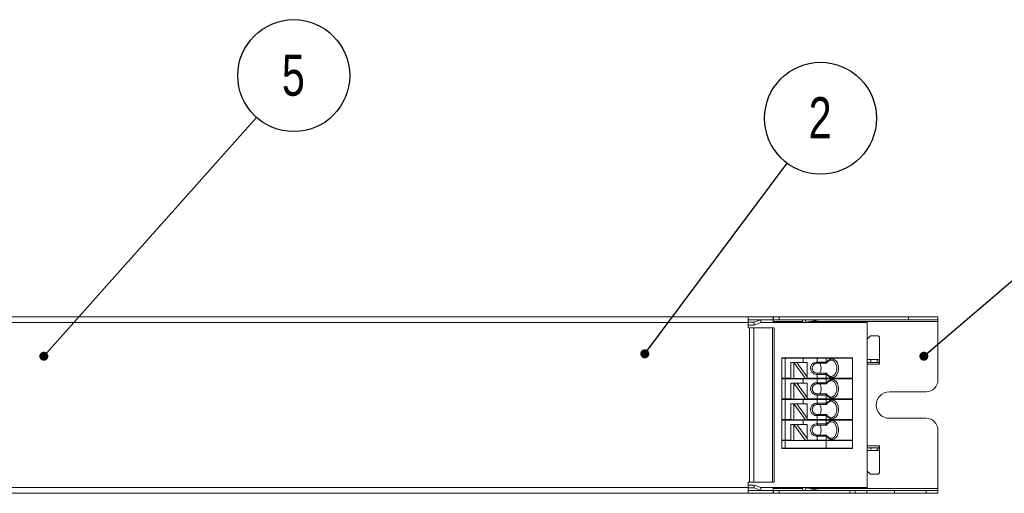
# Model space of a CAD drawing. Header units: millimetres. Extents: x 0 to 840, y -35 to 594.
# Tile 5 of 14: x 338 to 505, y 308 to 388. Entities that reach past the tile are written whole.
import ezdxf

# ---------------------------------------------------------------- set-up
doc = ezdxf.new("R2010")
doc.units = ezdxf.units.MM
doc.header["$LTSCALE"] = 2
doc.layers.add('SYM', color=179, linetype='Continuous')
doc.styles.add('SLDTEXTSTYLE0', font='TXT', dxfattribs={"width": 0.75})
doc.dimstyles.new('SLDDIMSTYLE1', dxfattribs={"dimtxt": 0.18, "dimasz": 1.524, "dimexe": 0, "dimexo": 0.0625, "dimgap": 0, "dimtad": 0, "dimtih": 1, "dimtoh": 1, "dimdec": 0, "dimrnd": 1e-09, "dimzin": 0, "dimdsep": 46, "dimtxsty": 'Standard', "dimblk1": 'DOT', "dimblk2": 'DOT', "dimsah": 1, "dimcen": 0.09, "dimadec": 0, "dimazin": 0, "dimtfac": 1.524, "dimtdec": 0, "dimtofl": 0, "dimtmove": 0, "dimatfit": 3, "dimldrblk": 'DOT', "dimfxl": 0, "dimfrac": 2, "dimtolj": 1, "dimtzin": 0, "dimarcsym": 0})

# ---------------------------------------------------------------- blocks, each defined once
blk = doc.blocks.new('_DOT')
at = {"color": 0, "linetype": 'ByBlock', "lineweight": -2}
blk.add_line((-0.5, 0), (-1, 0), dxfattribs=at)
at = {"color": 0, "linetype": 'ByBlock', "const_width": 0.5}
blk.add_lwpolyline([(-0.25, 0, 1), (0.25, 0, 1)], format="xyb", close=True, dxfattribs=at)
blk = doc.blocks.new('SW_NOTE_1')
at = {"layer": 'SYM', "color": 0}
blk.add_circle((5.68, 7.62), 9.51, dxfattribs=at)
at = {"layer": 'SYM', "color": 0, "insert": (5.61, 11.21), "char_height": 7, "attachment_point": 2, "style": 'SLDTEXTSTYLE0'}
blk.add_mtext('2', dxfattribs=at)
blk = doc.blocks.new('SW_NOTE_2')
at = {"layer": 'SYM', "color": 0}
blk.add_circle((6.32, 7.1), 9.51, dxfattribs=at)
at = {"layer": 'SYM', "color": 0, "insert": (6.25, 10.69), "char_height": 7, "attachment_point": 2, "style": 'SLDTEXTSTYLE0'}
blk.add_mtext('5', dxfattribs=at)

msp = doc.modelspace()

# ---------------------------------------------------------------- linework, layer by layer
at = {"color": 7, "linetype": 'Continuous', "lineweight": 15}
for p, q in [((461.846, 337.78), (246.246, 337.78)), ((461.846, 336.78), (246.246, 336.78)), ((461.846, 337.78), (461.846, 336.78)), ((461.846, 337.78), (466.163, 337.78)), ((461.846, 337.28), (463.984, 337.28)), ((462.889, 336.835), (461.846, 336.835)), ((461.846, 336.78), (461.846, 335.916)), ((462.889, 336.378), (461.846, 336.378)), ((463.984, 337.28), (462.889, 336.835)), ((462.889, 336.835), (462.889, 336.378)), ((463.984, 336.78), (462.889, 336.378)), ((463.984, 337.28), (463.984, 336.78)), ((466.089, 337.28), (463.984, 337.28)), ((466.089, 336.78), (463.984, 336.78)), ((466.089, 337.591), (466.089, 337.28)), ((466.089, 337.28), (466.089, 336.78)), ((471.16, 336.78), (466.089, 336.78)), ((466.163, 337.78), (466.163, 337.28)), ((467.089, 337.78), (467.089, 337.28)), ((489.089, 337.78), (467.089, 337.78)), ((489.089, 337.28), (467.089, 337.28)), ((471.075, 337.261), (471.162, 336.769)), ((482.089, 336.78), (471.227, 336.78)), ((474.037, 337.276), (471.654, 336.855)), ((482.089, 308.78), (482.089, 336.78)), ((489.089, 337.78), (489.089, 337.28)), ((494.089, 337.78), (489.089, 337.78)), ((494.089, 337.28), (489.089, 337.28)), ((494.089, 337.28), (494.089, 337.78)), ((494.089, 336.98), (494.089, 337.28)), ((494.089, 327.03), (494.089, 336.98)), ((461.846, 335.916), (462.096, 335.916)), ((462.096, 335.916), (462.096, 309.645)), ((462.096, 335.916), (462.803, 335.916)), ((462.803, 335.916), (462.803, 309.645)), ((462.803, 335.916), (465.96, 335.916)), ((465.96, 335.916), (465.96, 309.645)), ((465.96, 335.916), (466.253, 335.916)), ((466.253, 335.916), (466.253, 309.645)), ((482.089, 333.992), (482.648, 334.55)), ((482.648, 334.55), (483.789, 334.55)), ((484.189, 334.15), (484.189, 329.73)), ((467.589, 330.73), (467.639, 330.78)), ((467.589, 330.73), (468.125, 330.73)), ((467.589, 327.33), (467.589, 330.73)), ((468.163, 330.78), (467.639, 330.78)), ((468.163, 330.78), (468.125, 330.73)), ((471.189, 330.73), (468.125, 330.73)), ((468.125, 330.73), (468.125, 327.33)), ((471.103, 330.78), (468.163, 330.78)), ((469.592, 329.98), (469.092, 329.98)), ((469.092, 329.98), (469.092, 327.28)), ((471.6, 327.28), (469.592, 329.98)), ((470.101, 329.98), (469.592, 329.98)), ((469.592, 329.98), (469.592, 327.28)), ((471.892, 329.98), (470.101, 329.98)), ((470.101, 329.98), (471.892, 327.572)), ((471.189, 330.73), (471.103, 330.78)), ((473.603, 330.78), (471.103, 330.78)), ((471.189, 329.98), (471.189, 330.73)), ((471.892, 329.98), (471.892, 327.572)), ((473.603, 330.78), (473.589, 330.73)), ((473.589, 330.73), (473.589, 330.08)), ((473.589, 330.73), (475.089, 330.73)), ((473.589, 330.08), (475.089, 330.08)), ((473.589, 329.88), (473.613, 329.88)), ((475.068, 330.78), (473.603, 330.78)), ((473.613, 329.88), (475.006, 329.88)), ((475.006, 329.88), (475.151, 329.88)), ((475.089, 330.73), (475.068, 330.78)), ((479.539, 330.78), (475.068, 330.78)), ((475.089, 330.08), (475.089, 330.73)), ((479.589, 330.73), (475.089, 330.73)), ((475.089, 330.08), (475.226, 330.08)), ((475.873, 330.427), (475.938, 330.43)), ((475.881, 330.42), (475.938, 330.43)), ((479.589, 330.73), (479.539, 330.78)), ((479.589, 327.33), (479.589, 330.73)), ((482.689, 330.53), (482.089, 330.53)), ((482.689, 330.03), (482.089, 330.03)), ((482.689, 330.53), (482.689, 330.03)), ((483.789, 330.53), (482.689, 330.53)), ((483.789, 330.03), (482.689, 330.03)), ((483.789, 330.53), (483.789, 330.03)), ((484.089, 330.53), (483.789, 330.53)), ((484.089, 330.03), (483.789, 330.03)), ((484.089, 330.53), (484.089, 330.03)), ((484.089, 329.73), (484.089, 330.03)), ((484.189, 329.73), (484.089, 329.73)), ((473.613, 328.18), (473.589, 328.18)), ((475.089, 327.98), (473.589, 327.98)), ((473.589, 327.98), (473.589, 327.33)), ((475.006, 328.18), (473.613, 328.18)), ((475.151, 328.18), (475.006, 328.18)), ((475.226, 327.98), (475.089, 327.98)), ((475.089, 327.33), (475.089, 327.98)), ((468.125, 327.33), (467.589, 327.33)), ((467.639, 327.28), (467.589, 327.33)), ((467.589, 327.23), (467.639, 327.28)), ((467.589, 327.23), (468.125, 327.23)), ((467.589, 323.83), (467.589, 327.23)), ((468.163, 327.28), (467.639, 327.28)), ((468.125, 327.33), (468.163, 327.28)), ((468.163, 327.28), (468.125, 327.23)), ((471.189, 327.23), (468.125, 327.23)), ((468.125, 327.23), (468.125, 323.83)), ((469.092, 327.28), (468.163, 327.28)), ((469.092, 327.28), (469.592, 327.28)), ((469.592, 326.48), (469.092, 326.48)), ((469.092, 326.48), (469.092, 323.78)), ((471.6, 327.28), (469.592, 327.28)), ((471.6, 323.78), (469.592, 326.48)), ((470.101, 326.48), (469.592, 326.48)), ((469.592, 326.48), (469.592, 323.78)), ((471.892, 326.48), (470.101, 326.48)), ((470.101, 326.48), (471.892, 324.072)), ((471.189, 327.23), (471.103, 327.28)), ((471.189, 326.48), (471.189, 327.23)), ((471.892, 327.28), (471.6, 327.28)), ((471.892, 327.572), (471.892, 327.28)), ((473.589, 327.33), (471.892, 327.33)), ((473.603, 327.28), (471.892, 327.28)), ((471.892, 326.48), (471.892, 324.072)), ((475.089, 327.33), (473.589, 327.33)), ((473.603, 327.28), (473.589, 327.33)), ((473.603, 327.28), (473.589, 327.23)), ((473.589, 327.23), (473.589, 326.58)), ((473.589, 327.23), (475.089, 327.23)), ((473.589, 326.58), (475.089, 326.58)), ((473.589, 326.38), (473.613, 326.38)), ((475.068, 327.28), (473.603, 327.28)), ((473.613, 326.38), (475.006, 326.38)), ((475.006, 326.38), (475.151, 326.38)), ((475.068, 327.28), (475.089, 327.33)), ((479.539, 327.28), (475.068, 327.28)), ((475.089, 327.23), (475.068, 327.28)), ((479.589, 327.33), (475.089, 327.33)), ((475.089, 326.58), (475.089, 327.23)), ((479.589, 327.23), (475.089, 327.23)), ((475.089, 326.58), (475.226, 326.58)), ((475.873, 326.927), (475.938, 326.93)), ((475.881, 326.92), (475.938, 326.93)), ((479.539, 327.28), (479.589, 327.33)), ((479.589, 327.23), (479.539, 327.28)), ((479.589, 323.83), (479.589, 327.23)), ((473.613, 324.68), (473.589, 324.68)), ((475.006, 324.68), (473.613, 324.68)), ((475.151, 324.68), (475.006, 324.68)), ((485.839, 325.03), (492.089, 325.03)), ((468.125, 323.83), (467.589, 323.83)), ((467.639, 323.78), (467.589, 323.83)), ((467.589, 323.73), (467.639, 323.78)), ((467.589, 320.33), (467.589, 323.73)), ((467.589, 323.73), (468.125, 323.73)), ((468.163, 323.78), (467.639, 323.78)), ((468.125, 323.83), (468.163, 323.78)), ((468.163, 323.78), (468.125, 323.73)), ((471.189, 323.73), (468.125, 323.73)), ((468.125, 323.73), (468.125, 320.33)), ((469.092, 323.78), (468.163, 323.78)), ((469.092, 323.78), (469.592, 323.78)), ((469.592, 322.98), (469.092, 322.98)), ((469.092, 322.98), (469.092, 320.28)), ((471.6, 323.78), (469.592, 323.78)), ((470.101, 322.98), (469.592, 322.98)), ((469.592, 322.98), (469.592, 320.28)), ((471.6, 320.28), (469.592, 322.98)), ((471.892, 322.98), (470.101, 322.98)), ((470.101, 322.98), (471.892, 320.572)), ((471.189, 323.73), (471.103, 323.78)), ((471.189, 322.98), (471.189, 323.73)), ((471.892, 323.78), (471.6, 323.78)), ((471.892, 324.072), (471.892, 323.78)), ((473.589, 323.83), (471.892, 323.83)), ((473.603, 323.78), (471.892, 323.78)), ((471.892, 322.98), (471.892, 320.572)), ((473.589, 324.48), (473.589, 323.83)), ((475.089, 324.48), (473.589, 324.48)), ((473.603, 323.78), (473.589, 323.83)), ((475.089, 323.83), (473.589, 323.83)), ((473.603, 323.78), (473.589, 323.73)), ((473.589, 323.73), (473.589, 323.08)), ((473.589, 323.73), (475.089, 323.73)), ((473.589, 323.08), (475.089, 323.08)), ((475.068, 323.78), (473.603, 323.78)), ((475.068, 323.78), (475.089, 323.83)), ((475.089, 323.73), (475.068, 323.78)), ((479.539, 323.78), (475.068, 323.78)), ((475.226, 324.48), (475.089, 324.48)), ((475.089, 323.83), (475.089, 324.48)), ((479.589, 323.83), (475.089, 323.83)), ((475.089, 323.08), (475.089, 323.73)), ((479.589, 323.73), (475.089, 323.73)), ((475.089, 323.08), (475.226, 323.08)), ((475.873, 323.427), (475.938, 323.43)), ((475.881, 323.42), (475.938, 323.43)), ((479.539, 323.78), (479.589, 323.83)), ((479.589, 323.73), (479.539, 323.78)), ((479.589, 320.33), (479.589, 323.73)), ((473.589, 322.88), (473.613, 322.88)), ((473.613, 322.88), (475.006, 322.88)), ((475.006, 322.88), (475.151, 322.88)), ((468.125, 320.33), (467.589, 320.33)), ((467.639, 320.28), (467.589, 320.33)), ((467.589, 320.23), (467.639, 320.28)), ((467.589, 316.83), (467.589, 320.23)), ((467.589, 320.23), (468.125, 320.23)), ((468.163, 320.28), (467.639, 320.28)), ((468.125, 320.33), (468.163, 320.28)), ((468.163, 320.28), (468.125, 320.23)), ((471.189, 320.23), (468.125, 320.23)), ((468.125, 320.23), (468.125, 316.83)), ((469.092, 320.28), (468.163, 320.28)), ((469.092, 320.28), (469.592, 320.28)), ((471.6, 320.28), (469.592, 320.28)), ((471.189, 320.23), (471.103, 320.28)), ((471.189, 319.48), (471.189, 320.23)), ((471.892, 320.28), (471.6, 320.28)), ((471.892, 320.572), (471.892, 320.28)), ((473.589, 320.33), (471.892, 320.33)), ((473.603, 320.28), (471.892, 320.28)), ((473.613, 321.18), (473.589, 321.18)), ((473.589, 320.98), (473.589, 320.33)), ((475.089, 320.98), (473.589, 320.98)), ((473.603, 320.28), (473.589, 320.33)), ((475.089, 320.33), (473.589, 320.33)), ((473.603, 320.28), (473.589, 320.23)), ((473.589, 320.23), (473.589, 319.58)), ((473.589, 320.23), (475.089, 320.23)), ((475.068, 320.28), (473.603, 320.28)), ((475.006, 321.18), (473.613, 321.18)), ((475.151, 321.18), (475.006, 321.18)), ((475.068, 320.28), (475.089, 320.33)), ((475.089, 320.23), (475.068, 320.28)), ((479.539, 320.28), (475.068, 320.28)), ((475.226, 320.98), (475.089, 320.98)), ((475.089, 320.33), (475.089, 320.98)), ((479.589, 320.33), (475.089, 320.33)), ((475.089, 319.58), (475.089, 320.23)), ((479.589, 320.23), (475.089, 320.23)), ((475.873, 319.927), (475.938, 319.93)), ((475.881, 319.92), (475.938, 319.93)), ((479.539, 320.28), (479.589, 320.33)), ((479.589, 320.23), (479.539, 320.28)), ((479.589, 316.83), (479.589, 320.23)), ((492.089, 320.53), (485.839, 320.53)), ((469.092, 319.48), (469.092, 316.78)), ((469.592, 319.48), (469.092, 319.48)), ((469.592, 319.48), (469.592, 316.78)), ((471.6, 316.78), (469.592, 319.48)), ((470.101, 319.48), (469.592, 319.48)), ((471.892, 319.48), (470.101, 319.48)), ((470.101, 319.48), (471.892, 317.072)), ((471.892, 319.48), (471.892, 317.072)), ((473.589, 319.58), (475.089, 319.58)), ((473.589, 319.38), (473.613, 319.38)), ((473.613, 319.38), (475.006, 319.38)), ((475.006, 319.38), (475.151, 319.38)), ((475.089, 319.58), (475.226, 319.58)), ((494.089, 308.58), (494.089, 318.53)), ((468.125, 316.83), (467.589, 316.83)), ((467.639, 316.78), (467.589, 316.83)), ((467.589, 316.73), (467.639, 316.78)), ((467.589, 315.43), (467.589, 316.73)), ((467.589, 316.73), (468.125, 316.73)), ((468.163, 316.78), (467.639, 316.78)), ((468.125, 316.83), (468.163, 316.78)), ((468.125, 316.73), (468.163, 316.78)), ((468.125, 316.73), (475.089, 316.73)), ((468.125, 316.73), (468.125, 315.43)), ((469.092, 316.78), (468.163, 316.78)), ((469.092, 316.78), (469.592, 316.78)), ((471.6, 316.78), (469.592, 316.78)), ((471.892, 316.78), (471.6, 316.78)), ((471.892, 317.072), (471.892, 316.78)), ((473.589, 316.83), (471.892, 316.83)), ((475.068, 316.78), (471.892, 316.78)), ((473.613, 317.68), (473.589, 317.68)), ((473.589, 317.48), (473.589, 316.83)), ((475.089, 317.48), (473.589, 317.48)), ((473.603, 316.78), (473.589, 316.83)), ((475.089, 316.83), (473.589, 316.83)), ((475.068, 316.78), (473.603, 316.78)), ((475.006, 317.68), (473.613, 317.68)), ((475.151, 317.68), (475.006, 317.68)), ((475.068, 316.78), (475.089, 316.83)), ((479.539, 316.78), (475.068, 316.78)), ((475.089, 316.73), (475.068, 316.78)), ((475.226, 317.48), (475.089, 317.48)), ((475.089, 316.83), (475.089, 317.48)), ((479.589, 316.83), (475.089, 316.83)), ((475.089, 316.73), (479.589, 316.73)), ((475.089, 315.43), (475.089, 316.73)), ((479.539, 316.78), (479.589, 316.83)), ((479.589, 316.73), (479.539, 316.78)), ((479.589, 315.43), (479.589, 316.73)), ((467.639, 315.38), (467.589, 315.43)), ((468.125, 315.43), (467.589, 315.43)), ((467.639, 315.38), (468.163, 315.38)), ((468.163, 315.38), (468.125, 315.43)), ((468.125, 315.43), (475.089, 315.43)), ((468.163, 315.38), (475.068, 315.38)), ((475.068, 315.38), (475.089, 315.43)), ((475.068, 315.38), (479.539, 315.38)), ((475.089, 315.43), (479.589, 315.43)), ((479.539, 315.38), (479.589, 315.43)), ((482.089, 315.53), (482.689, 315.53)), ((482.089, 315.03), (482.689, 315.03)), ((482.689, 315.03), (482.689, 315.53)), ((482.689, 315.53), (483.789, 315.53)), ((482.689, 315.03), (483.789, 315.03)), ((483.789, 315.03), (483.789, 315.53)), ((483.789, 315.53), (484.089, 315.53)), ((483.789, 315.03), (484.089, 315.03)), ((484.089, 315.53), (484.089, 315.83)), ((484.089, 315.83), (484.189, 315.83)), ((484.089, 315.03), (484.089, 315.53)), ((484.189, 315.83), (484.189, 311.41)), ((482.648, 311.01), (482.089, 311.569)), ((462.096, 309.645), (461.846, 309.645)), ((461.846, 309.645), (461.846, 308.78)), ((462.803, 309.645), (462.096, 309.645)), ((465.96, 309.645), (462.803, 309.645)), ((466.253, 309.645), (465.96, 309.645)), ((483.789, 311.01), (482.648, 311.01)), ((461.846, 308.78), (246.246, 308.78)), ((461.846, 309.182), (462.889, 309.182)), ((461.846, 308.78), (461.846, 307.78)), ((461.846, 308.725), (462.889, 308.725)), ((461.846, 308.28), (463.984, 308.28)), ((462.889, 309.182), (462.889, 308.725)), ((462.889, 309.182), (463.984, 308.78)), ((462.889, 308.725), (463.984, 308.28)), ((463.984, 308.78), (463.984, 308.28)), ((463.984, 308.78), (466.089, 308.78)), ((463.984, 308.28), (466.089, 308.28)), ((466.089, 308.78), (471.16, 308.78)), ((466.089, 308.28), (466.089, 308.78)), ((466.089, 308.28), (466.089, 307.969)), ((466.163, 307.78), (466.163, 308.28)), ((467.089, 307.78), (467.089, 308.28)), ((467.089, 308.28), (479.099, 308.28)), ((471.162, 308.792), (471.075, 308.299)), ((471.075, 308.299), (471.184, 308.28)), ((471.227, 308.78), (482.089, 308.78)), ((471.654, 308.705), (474.037, 308.285)), ((479.099, 308.28), (479.099, 307.78)), ((479.099, 308.28), (480.038, 308.28)), ((480.038, 307.78), (480.038, 308.28)), ((480.038, 308.28), (481.991, 308.28)), ((481.991, 307.78), (481.991, 308.28)), ((481.991, 308.28), (486.689, 308.28)), ((486.689, 307.78), (486.689, 308.28)), ((486.689, 308.28), (492.089, 308.28)), ((492.089, 307.78), (492.089, 308.28)), ((492.089, 308.28), (494.089, 308.28)), ((494.089, 308.28), (494.089, 308.58)), ((494.089, 307.78), (494.089, 308.28)), ((461.846, 307.78), (246.246, 307.78)), ((461.846, 307.78), (466.163, 307.78)), ((467.089, 307.78), (479.099, 307.78)), ((479.099, 307.78), (480.038, 307.78)), ((480.038, 307.78), (481.991, 307.78)), ((481.991, 307.78), (486.689, 307.78)), ((486.689, 307.78), (492.089, 307.78)), ((492.089, 307.78), (494.089, 307.78))]:
    msp.add_line(p, q, dxfattribs=at)
at = {"color": 8, "linetype": 'Continuous', "lineweight": 15}
for p, q in [((471.124, 336.98), (466.089, 336.98)), ((471.654, 336.855), (471.579, 337.28)), ((494.089, 336.98), (472.362, 336.98)), ((471.189, 330.73), (473.589, 330.73)), ((482.089, 329.73), (484.089, 329.73)), ((469.092, 327.33), (468.125, 327.33)), ((471.189, 327.23), (473.589, 327.23)), ((469.092, 323.83), (468.125, 323.83)), ((471.189, 323.73), (473.589, 323.73)), ((469.092, 320.33), (468.125, 320.33)), ((471.189, 320.23), (473.589, 320.23)), ((469.092, 316.83), (468.125, 316.83)), ((484.089, 315.83), (482.089, 315.83)), ((471.124, 308.58), (466.089, 308.58)), ((471.579, 308.28), (471.654, 308.705)), ((494.089, 308.58), (472.362, 308.58))]:
    msp.add_line(p, q, dxfattribs=at)
at = {"color": 7, "linetype": 'Continuous', "lineweight": 15, "flags": 128}
for points in [[(471.184, 337.28), (471.158, 337.276), (471.112, 337.268), (471.084, 337.263), (471.075, 337.261)], [(471.654, 336.855), (471.558, 336.838), (471.466, 336.822), (471.38, 336.807), (471.306, 336.794), (471.245, 336.783), (471.199, 336.775), (471.171, 336.77), (471.162, 336.769)], [(471.162, 308.792), (471.171, 308.79), (471.199, 308.785), (471.245, 308.777), (471.306, 308.766), (471.38, 308.753), (471.466, 308.738), (471.558, 308.722), (471.654, 308.705)]]:
    msp.add_lwpolyline(points, dxfattribs=at)
at = {"color": 8, "linetype": 'Continuous', "lineweight": 15, "flags": 128}
for points in [[(475.938, 330.43), (476.164, 330.393), (476.508, 330.175), (476.769, 329.791), (476.91, 329.297), (476.91, 328.764), (476.769, 328.269), (476.508, 327.885), (476.164, 327.667), (475.938, 327.63)], [(475.938, 326.93), (476.164, 326.893), (476.508, 326.675), (476.769, 326.291), (476.91, 325.797), (476.91, 325.264), (476.769, 324.769), (476.508, 324.385), (476.164, 324.167), (475.938, 324.13)], [(475.938, 323.43), (476.164, 323.393), (476.508, 323.175), (476.769, 322.791), (476.91, 322.297), (476.91, 321.764), (476.769, 321.269), (476.508, 320.885), (476.164, 320.667), (475.938, 320.63)], [(475.938, 319.93), (476.164, 319.893), (476.508, 319.675), (476.769, 319.291), (476.91, 318.797), (476.91, 318.264), (476.769, 317.769), (476.508, 317.385), (476.164, 317.167), (475.938, 317.13)]]:
    msp.add_lwpolyline(points, dxfattribs=at)
at = {"color": 7, "linetype": 'Continuous', "lineweight": 15}
for centre, radius, start, end in [((474.089, 336.98), 0.3, 90, 100), ((483.789, 334.15), 0.4, 0, 90), ((472.387, 329.03), 1.856, 332.7416, 27.2584), ((472.387, 325.53), 1.856, 332.7416, 27.2584), ((492.089, 327.03), 2, 270, 0), ((485.839, 322.78), 2.25, 90, 270), ((472.387, 322.03), 1.856, 332.7416, 27.2584), ((492.089, 318.53), 2, 0, 90), ((472.388, 318.53), 1.856, 332.74131, 27.25869), ((483.789, 311.41), 0.4, 270, 0), ((474.089, 308.58), 0.3, 260, 270)]:
    msp.add_arc(centre, radius, start, end, dxfattribs=at)
for centre, major_axis, ratio, start_param, end_param in [((473.243, 330.08), (0.346, 0), 0.5773503, 6.2607175, 6.2831853), ((475.006, 330.08), (0, 0.2), 0.4142136, 3.1415927, 4.712389), ((473.243, 327.98), (0.346, 0), 0.5773503, 0, 0.0224576), ((475.006, 327.98), (0, 0.2), 0.4142136, 4.712389, 6.2831853), ((473.243, 326.58), (0.346, 0), 0.5773503, 6.2607175, 6.2831853), ((475.006, 326.58), (0, 0.2), 0.4142136, 3.1415927, 4.712389), ((475.006, 324.48), (0, 0.2), 0.4142136, 4.712389, 6.2831853), ((473.243, 324.48), (0.346, 0), 0.5773503, 0, 0.0224576), ((473.243, 323.08), (0.346, 0), 0.5773503, 6.2607175, 6.2831853), ((475.006, 323.08), (0, 0.2), 0.4142136, 3.1415927, 4.712389), ((473.243, 320.98), (0.346, 0), 0.5773503, 0, 0.0224576), ((475.006, 320.98), (0, 0.2), 0.4142136, 4.712389, 6.2831853), ((473.243, 319.58), (0.346, 0), 0.5773503, 6.2607175, 6.2831853), ((475.006, 319.58), (0, 0.2), 0.4142136, 3.1415927, 4.712389), ((473.243, 317.48), (0.346, 0), 0.5773503, 0, 0.0224576), ((475.006, 317.48), (0, 0.2), 0.4142136, 4.712389, 6.2831853)]:
    msp.add_ellipse(centre, major_axis=major_axis, ratio=ratio, start_param=start_param, end_param=end_param, dxfattribs=at)
for points, knots in [([(466.163, 337.78), (466.159, 337.774), (466.152, 337.765), (466.143, 337.754), (466.135, 337.742), (466.123, 337.72), (466.098, 337.67), (466.093, 337.624), (466.089, 337.591)], [0, 0, 0, 0, 0.097849, 0.1467647, 0.1956867, 0.2935752, 0.4893867, 1, 1, 1, 1]), ([(466.089, 337.158), (466.09, 337.172), (466.091, 337.195), (466.098, 337.227), (466.108, 337.25), (466.121, 337.264), (466.131, 337.271), (466.138, 337.275), (466.147, 337.278), (466.156, 337.28), (466.162, 337.28), (466.163, 337.28)], [0, 0, 0, 0, 0.3009768, 0.5095136, 0.713743, 0.8230048, 0.8611655, 0.8991795, 0.929231, 0.9838526, 1, 1, 1, 1]), ([(467.089, 337.78), (466.977, 337.78), (466.751, 337.78), (466.453, 337.78), (466.259, 337.78), (466.188, 337.78), (466.163, 337.78)], [0, 0, 0, 0, 0.2853, 0.5702338, 0.855208, 1, 1, 1, 1]), ([(466.163, 337.28), (466.22, 337.28), (466.364, 337.28), (466.686, 337.28), (466.956, 337.28), (467.089, 337.28)], [0, 0, 0, 0, 0.2510545, 0.6315297, 1, 1, 1, 1]), ([(473.589, 330.076), (473.452, 330.074), (473.177, 330.069), (472.86, 329.891), (472.655, 329.682), (472.535, 329.487), (472.456, 329.267), (472.431, 329.03), (472.456, 328.794), (472.534, 328.574), (472.655, 328.379), (472.859, 328.169), (473.177, 327.992), (473.452, 327.987), (473.589, 327.984)], [0, 0, 0, 0, 0.1247877, 0.249511, 0.3130394, 0.3747854, 0.437813, 0.4999931, 0.5620267, 0.6252006, 0.6868013, 0.7504719, 0.8752035, 1, 1, 1, 1]), ([(473.589, 328.18), (473.488, 328.19), (473.286, 328.211), (473.052, 328.355), (472.901, 328.521), (472.811, 328.674), (472.753, 328.845), (472.733, 329.03), (472.753, 329.216), (472.811, 329.387), (472.901, 329.539), (473.052, 329.705), (473.286, 329.849), (473.488, 329.87), (473.589, 329.88)], [0, 0, 0, 0, 0.12487092, 0.24966778, 0.31509135, 0.37488298, 0.43861194, 0.50000589, 0.56137462, 0.62513051, 0.68490586, 0.75034436, 0.87513312, 1, 1, 1, 1]), ([(473.247, 329.799), (473.201, 329.783), (473.135, 329.76), (473.08, 329.704), (473.063, 329.687)], [0, 0, 0, 0, 0.6877651, 1, 1, 1, 1]), ([(473.589, 330.076), (473.589, 330.054), (473.588, 330.01), (473.594, 329.953), (473.605, 329.908), (473.616, 329.888), (473.62, 329.882), (473.619, 329.88), (473.616, 329.88), (473.614, 329.88), (473.613, 329.88)], [0, 0, 0, 0, 0.2085642, 0.4170567, 0.627588, 0.8447992, 0.9100949, 0.9629137, 0.992938, 1, 1, 1, 1]), ([(475.225, 330.08), (475.23, 330.064), (475.238, 330.033), (475.241, 329.986), (475.235, 329.946), (475.22, 329.914), (475.201, 329.895), (475.178, 329.882), (475.16, 329.881), (475.151, 329.88)], [0, 0, 0, 0, 0.1645707, 0.302743, 0.4994957, 0.6324335, 0.7596134, 0.8818442, 1, 1, 1, 1]), ([(475.198, 329.876), (475.247, 329.959), (475.344, 330.125), (475.528, 330.296), (475.71, 330.401), (475.83, 330.415), (475.881, 330.42)], [0, 0, 0, 0, 0.2724211, 0.5413398, 0.8078249, 1, 1, 1, 1]), ([(475.226, 330.08), (475.308, 330.193), (475.473, 330.418), (475.798, 330.604), (476.142, 330.653), (476.482, 330.552), (476.785, 330.313), (477.023, 329.956), (477.176, 329.515), (477.228, 329.03), (477.176, 328.545), (477.023, 328.104), (476.785, 327.748), (476.482, 327.509), (476.142, 327.408), (475.798, 327.457), (475.473, 327.642), (475.308, 327.868), (475.226, 327.98)], [0, 0, 0, 0, 0.0624789, 0.1249957, 0.1874973, 0.2499979, 0.312498, 0.3749985, 0.4375002, 0.4999997, 0.5625012, 0.6250006, 0.6875025, 0.7500028, 0.8125025, 0.8750041, 0.9375221, 1, 1, 1, 1]), ([(473.253, 328.257), (473.276, 328.245), (473.393, 328.184), (473.502, 328.182), (473.589, 328.18)], [0, 0, 0, 0, 0.1933213, 1, 1, 1, 1]), ([(473.589, 327.985), (473.589, 328.006), (473.588, 328.05), (473.594, 328.108), (473.605, 328.152), (473.616, 328.172), (473.62, 328.178), (473.619, 328.18), (473.616, 328.18), (473.613, 328.18), (473.613, 328.18)], [0, 0, 0, 0, 0.2087044, 0.4173283, 0.6279847, 0.8453688, 0.9099544, 0.9626325, 0.9926004, 1, 1, 1, 1]), ([(475.225, 327.98), (475.23, 327.997), (475.238, 328.027), (475.241, 328.075), (475.235, 328.115), (475.22, 328.146), (475.201, 328.166), (475.178, 328.178), (475.16, 328.179), (475.151, 328.18)], [0, 0, 0, 0, 0.16452015, 0.30267207, 0.49948764, 0.63242531, 0.7596051, 0.88184874, 1, 1, 1, 1]), ([(475.72, 327.672), (475.656, 327.701), (475.525, 327.762), (475.344, 327.937), (475.247, 328.101), (475.198, 328.184)], [0, 0, 0, 0, 0.3178301, 0.6566993, 1, 1, 1, 1]), ([(473.589, 326.576), (473.452, 326.574), (473.177, 326.569), (472.86, 326.391), (472.655, 326.182), (472.535, 325.987), (472.456, 325.767), (472.431, 325.53), (472.456, 325.294), (472.534, 325.074), (472.655, 324.879), (472.859, 324.669), (473.177, 324.492), (473.452, 324.487), (473.589, 324.484)], [0, 0, 0, 0, 0.1247877, 0.249511, 0.3130394, 0.3747854, 0.437813, 0.4999931, 0.5620267, 0.6252006, 0.6868013, 0.7504719, 0.8752035, 1, 1, 1, 1]), ([(473.589, 324.68), (473.488, 324.69), (473.286, 324.711), (473.052, 324.855), (472.901, 325.021), (472.811, 325.174), (472.753, 325.345), (472.733, 325.53), (472.753, 325.716), (472.811, 325.887), (472.901, 326.039), (473.052, 326.205), (473.286, 326.349), (473.488, 326.37), (473.589, 326.38)], [0, 0, 0, 0, 0.12487092, 0.24966778, 0.31509135, 0.37488298, 0.43861194, 0.50000589, 0.56137462, 0.62513051, 0.68490586, 0.75034436, 0.87513312, 1, 1, 1, 1]), ([(473.247, 326.299), (473.202, 326.281), (473.093, 326.237), (473.002, 326.14), (472.949, 326.083)], [0, 0, 0, 0, 0.4112706, 1, 1, 1, 1]), ([(473.589, 326.576), (473.589, 326.554), (473.588, 326.51), (473.594, 326.453), (473.605, 326.408), (473.616, 326.388), (473.62, 326.382), (473.619, 326.38), (473.616, 326.38), (473.614, 326.38), (473.613, 326.38)], [0, 0, 0, 0, 0.2085642, 0.4170567, 0.627588, 0.8447992, 0.9100949, 0.9629137, 0.992938, 1, 1, 1, 1]), ([(475.225, 326.58), (475.23, 326.564), (475.238, 326.533), (475.241, 326.486), (475.235, 326.446), (475.22, 326.414), (475.201, 326.395), (475.178, 326.382), (475.16, 326.381), (475.151, 326.38)], [0, 0, 0, 0, 0.1645707, 0.302743, 0.4994957, 0.6324335, 0.7596134, 0.8818442, 1, 1, 1, 1]), ([(475.198, 326.376), (475.247, 326.459), (475.344, 326.625), (475.528, 326.796), (475.71, 326.901), (475.83, 326.915), (475.881, 326.92)], [0, 0, 0, 0, 0.2724211, 0.5413398, 0.8078249, 1, 1, 1, 1]), ([(475.226, 326.58), (475.308, 326.693), (475.473, 326.918), (475.798, 327.104), (476.142, 327.153), (476.482, 327.052), (476.785, 326.813), (477.023, 326.456), (477.176, 326.015), (477.228, 325.53), (477.176, 325.045), (477.023, 324.604), (476.785, 324.248), (476.482, 324.009), (476.142, 323.908), (475.798, 323.957), (475.473, 324.142), (475.308, 324.368), (475.226, 324.48)], [0, 0, 0, 0, 0.0624789, 0.1249957, 0.1874973, 0.2499979, 0.312498, 0.3749985, 0.4375002, 0.4999997, 0.5625012, 0.6250006, 0.6875025, 0.7500028, 0.8125025, 0.8750041, 0.9375221, 1, 1, 1, 1]), ([(475.938, 327.63), (475.867, 327.631), (475.792, 327.632), (475.723, 327.67), (475.72, 327.672)], [0, 0, 0, 0, 0.9489462, 1, 1, 1, 1]), ([(473.253, 324.757), (473.276, 324.745), (473.393, 324.684), (473.502, 324.682), (473.589, 324.68)], [0, 0, 0, 0, 0.1933213, 1, 1, 1, 1]), ([(473.589, 324.485), (473.589, 324.506), (473.588, 324.55), (473.594, 324.608), (473.605, 324.652), (473.616, 324.672), (473.62, 324.678), (473.619, 324.68), (473.616, 324.68), (473.613, 324.68), (473.613, 324.68)], [0, 0, 0, 0, 0.2087044, 0.4173283, 0.6279847, 0.8453688, 0.9099544, 0.9626325, 0.9926004, 1, 1, 1, 1]), ([(475.225, 324.48), (475.23, 324.497), (475.238, 324.527), (475.241, 324.575), (475.235, 324.615), (475.22, 324.646), (475.201, 324.666), (475.178, 324.678), (475.16, 324.679), (475.151, 324.68)], [0, 0, 0, 0, 0.16452015, 0.30267207, 0.49948764, 0.63242531, 0.7596051, 0.88184874, 1, 1, 1, 1]), ([(475.72, 324.172), (475.656, 324.201), (475.525, 324.262), (475.344, 324.437), (475.247, 324.601), (475.198, 324.684)], [0, 0, 0, 0, 0.3178301, 0.6566993, 1, 1, 1, 1]), ([(473.589, 323.076), (473.452, 323.074), (473.177, 323.069), (472.86, 322.891), (472.655, 322.682), (472.535, 322.487), (472.456, 322.267), (472.431, 322.03), (472.456, 321.794), (472.534, 321.574), (472.655, 321.379), (472.859, 321.169), (473.177, 320.992), (473.452, 320.987), (473.589, 320.984)], [0, 0, 0, 0, 0.1247877, 0.249511, 0.3130393, 0.3747852, 0.4378129, 0.4999929, 0.5620265, 0.6252004, 0.6868011, 0.7504717, 0.8752032, 1, 1, 1, 1]), ([(473.589, 323.076), (473.589, 323.054), (473.588, 323.01), (473.594, 322.953), (473.605, 322.908), (473.616, 322.888), (473.62, 322.882), (473.619, 322.88), (473.616, 322.88), (473.614, 322.88), (473.613, 322.88)], [0, 0, 0, 0, 0.2085642, 0.4170567, 0.627588, 0.8447992, 0.9100949, 0.9629137, 0.992938, 1, 1, 1, 1]), ([(475.225, 323.08), (475.23, 323.064), (475.238, 323.033), (475.241, 322.986), (475.235, 322.946), (475.22, 322.914), (475.201, 322.895), (475.178, 322.882), (475.16, 322.881), (475.151, 322.88)], [0, 0, 0, 0, 0.1645707, 0.302743, 0.4994957, 0.6324335, 0.7596134, 0.8818442, 1, 1, 1, 1]), ([(475.198, 322.876), (475.247, 322.959), (475.344, 323.125), (475.528, 323.296), (475.71, 323.401), (475.83, 323.415), (475.881, 323.42)], [0, 0, 0, 0, 0.272427, 0.5413435, 0.8078265, 1, 1, 1, 1]), ([(475.226, 323.08), (475.308, 323.193), (475.473, 323.418), (475.798, 323.604), (476.142, 323.653), (476.482, 323.552), (476.785, 323.313), (477.023, 322.956), (477.176, 322.515), (477.228, 322.03), (477.176, 321.545), (477.023, 321.104), (476.785, 320.748), (476.482, 320.509), (476.142, 320.408), (475.798, 320.457), (475.473, 320.642), (475.308, 320.868), (475.226, 320.98)], [0, 0, 0, 0, 0.0624789, 0.1249957, 0.1874973, 0.2499979, 0.312498, 0.3749985, 0.4375002, 0.4999997, 0.5625012, 0.6250006, 0.6875025, 0.7500028, 0.8125025, 0.8750041, 0.9375221, 1, 1, 1, 1]), ([(475.938, 324.13), (475.867, 324.131), (475.792, 324.132), (475.723, 324.17), (475.72, 324.172)], [0, 0, 0, 0, 0.9489462, 1, 1, 1, 1]), ([(473.589, 321.18), (473.488, 321.19), (473.286, 321.211), (473.052, 321.355), (472.901, 321.521), (472.811, 321.674), (472.753, 321.845), (472.733, 322.03), (472.753, 322.216), (472.811, 322.387), (472.901, 322.539), (473.052, 322.705), (473.286, 322.849), (473.488, 322.87), (473.589, 322.88)], [0, 0, 0, 0, 0.12487092, 0.24966778, 0.31509135, 0.37488298, 0.43861194, 0.50000589, 0.56137462, 0.62513051, 0.68490586, 0.75034436, 0.87513312, 1, 1, 1, 1]), ([(473.247, 322.799), (473.202, 322.781), (473.093, 322.737), (473.002, 322.64), (472.949, 322.583)], [0, 0, 0, 0, 0.4112706, 1, 1, 1, 1]), ([(473.253, 321.257), (473.276, 321.245), (473.393, 321.184), (473.502, 321.182), (473.589, 321.18)], [0, 0, 0, 0, 0.1933213, 1, 1, 1, 1]), ([(473.589, 320.985), (473.589, 321.006), (473.588, 321.05), (473.594, 321.108), (473.605, 321.152), (473.616, 321.172), (473.62, 321.178), (473.619, 321.18), (473.616, 321.18), (473.613, 321.18), (473.613, 321.18)], [0, 0, 0, 0, 0.2087044, 0.4173283, 0.6279847, 0.8453688, 0.9099544, 0.9626325, 0.9926004, 1, 1, 1, 1]), ([(475.225, 320.98), (475.23, 320.997), (475.238, 321.027), (475.241, 321.075), (475.235, 321.115), (475.22, 321.146), (475.201, 321.166), (475.178, 321.178), (475.16, 321.179), (475.151, 321.18)], [0, 0, 0, 0, 0.16452156, 0.30267467, 0.49949194, 0.63243075, 0.75961164, 0.88184334, 1, 1, 1, 1]), ([(475.72, 320.672), (475.656, 320.701), (475.525, 320.762), (475.344, 320.937), (475.247, 321.101), (475.198, 321.184)], [0, 0, 0, 0, 0.3178301, 0.6566993, 1, 1, 1, 1]), ([(475.198, 319.376), (475.247, 319.459), (475.344, 319.625), (475.528, 319.796), (475.71, 319.901), (475.83, 319.915), (475.881, 319.92)], [0, 0, 0, 0, 0.2724277, 0.5413387, 0.807826, 1, 1, 1, 1]), ([(475.226, 319.58), (475.308, 319.693), (475.473, 319.918), (475.798, 320.104), (476.142, 320.153), (476.482, 320.052), (476.785, 319.813), (477.023, 319.456), (477.176, 319.015), (477.228, 318.53), (477.176, 318.045), (477.023, 317.604), (476.785, 317.248), (476.482, 317.009), (476.142, 316.908), (475.798, 316.957), (475.473, 317.142), (475.308, 317.368), (475.226, 317.48)], [0, 0, 0, 0, 0.06247896, 0.12499568, 0.1874973, 0.24999833, 0.31249751, 0.37499805, 0.4374998, 0.49999931, 0.56250073, 0.62500188, 0.68750242, 0.75000279, 0.81250248, 0.8750041, 0.93752208, 1, 1, 1, 1]), ([(475.938, 320.63), (475.867, 320.631), (475.792, 320.632), (475.723, 320.67), (475.72, 320.672)], [0, 0, 0, 0, 0.9489462, 1, 1, 1, 1]), ([(473.589, 319.576), (473.452, 319.574), (473.177, 319.569), (472.86, 319.391), (472.655, 319.182), (472.535, 318.987), (472.456, 318.767), (472.431, 318.53), (472.456, 318.294), (472.534, 318.074), (472.655, 317.879), (472.859, 317.669), (473.177, 317.492), (473.452, 317.487), (473.589, 317.484)], [0, 0, 0, 0, 0.1247877, 0.249511, 0.3130419, 0.3747847, 0.4378123, 0.4999924, 0.5620259, 0.6251998, 0.6868037, 0.7504717, 0.8752032, 1, 1, 1, 1]), ([(473.589, 317.68), (473.488, 317.69), (473.286, 317.711), (473.052, 317.855), (472.901, 318.021), (472.811, 318.174), (472.753, 318.345), (472.733, 318.53), (472.753, 318.716), (472.811, 318.887), (472.901, 319.039), (473.052, 319.205), (473.286, 319.349), (473.488, 319.37), (473.589, 319.38)], [0, 0, 0, 0, 0.12487092, 0.24966778, 0.31509135, 0.37488298, 0.43861194, 0.50000589, 0.56137462, 0.62513051, 0.68490586, 0.75034436, 0.87513312, 1, 1, 1, 1]), ([(473.247, 319.299), (473.202, 319.281), (473.093, 319.237), (473.002, 319.14), (472.949, 319.083)], [0, 0, 0, 0, 0.4112706, 1, 1, 1, 1]), ([(473.589, 319.576), (473.589, 319.554), (473.588, 319.51), (473.594, 319.453), (473.605, 319.408), (473.616, 319.388), (473.62, 319.382), (473.619, 319.38), (473.616, 319.38), (473.614, 319.38), (473.613, 319.38)], [0, 0, 0, 0, 0.2085642, 0.4170567, 0.627588, 0.8447992, 0.9100949, 0.9629137, 0.992938, 1, 1, 1, 1]), ([(475.225, 319.58), (475.23, 319.564), (475.238, 319.533), (475.241, 319.486), (475.235, 319.446), (475.22, 319.414), (475.201, 319.395), (475.178, 319.382), (475.16, 319.381), (475.151, 319.38)], [0, 0, 0, 0, 0.1645707, 0.302743, 0.4994957, 0.6324335, 0.7596134, 0.8818442, 1, 1, 1, 1]), ([(473.253, 317.757), (473.276, 317.745), (473.393, 317.684), (473.502, 317.682), (473.589, 317.68)], [0, 0, 0, 0, 0.1933213, 1, 1, 1, 1]), ([(473.589, 317.485), (473.589, 317.506), (473.588, 317.55), (473.594, 317.608), (473.605, 317.652), (473.616, 317.672), (473.62, 317.678), (473.619, 317.68), (473.616, 317.68), (473.613, 317.68), (473.613, 317.68)], [0, 0, 0, 0, 0.2087044, 0.4173283, 0.6279847, 0.8453688, 0.9099544, 0.9626325, 0.9926004, 1, 1, 1, 1]), ([(475.225, 317.48), (475.23, 317.497), (475.238, 317.527), (475.241, 317.575), (475.235, 317.615), (475.22, 317.646), (475.201, 317.666), (475.178, 317.678), (475.16, 317.679), (475.151, 317.68)], [0, 0, 0, 0, 0.16452156, 0.30267467, 0.49949194, 0.63243075, 0.75961164, 0.88184334, 1, 1, 1, 1]), ([(475.72, 317.172), (475.656, 317.201), (475.525, 317.262), (475.344, 317.437), (475.247, 317.601), (475.198, 317.684)], [0, 0, 0, 0, 0.3178301, 0.6566993, 1, 1, 1, 1]), ([(475.938, 317.13), (475.867, 317.131), (475.792, 317.132), (475.723, 317.17), (475.72, 317.172)], [0, 0, 0, 0, 0.9489462, 1, 1, 1, 1]), ([(466.089, 308.402), (466.09, 308.382), (466.091, 308.354), (466.104, 308.319), (466.115, 308.302), (466.126, 308.293), (466.13, 308.29), (466.136, 308.287), (466.144, 308.283), (466.154, 308.281), (466.161, 308.28), (466.163, 308.28)], [0, 0, 0, 0, 0.4527231, 0.6162252, 0.794843, 0.8311927, 0.8493556, 0.8857719, 0.9183144, 0.9747049, 1, 1, 1, 1]), ([(466.089, 307.969), (466.092, 307.941), (466.095, 307.9), (466.116, 307.853), (466.129, 307.829), (466.137, 307.816), (466.144, 307.805), (466.153, 307.793), (466.16, 307.785), (466.163, 307.78)], [0, 0, 0, 0, 0.42864665, 0.64238577, 0.74920055, 0.80258926, 0.85601245, 0.92799609, 1, 1, 1, 1]), ([(466.163, 308.28), (466.22, 308.28), (466.364, 308.28), (466.686, 308.28), (466.956, 308.28), (467.089, 308.28)], [0, 0, 0, 0, 0.2513424, 0.6318204, 1, 1, 1, 1]), ([(466.163, 307.78), (466.216, 307.78), (466.322, 307.78), (466.594, 307.78), (466.863, 307.78), (467.032, 307.78), (467.089, 307.78)], [0, 0, 0, 0, 0.2851821, 0.57004, 0.8550343, 1, 1, 1, 1])]:
    msp.add_open_spline(points, degree=3, knots=knots, dxfattribs=at)

# ---------------------------------------------------------------- block references
at = {"layer": 'SYM'}
for name, p in [('SW_NOTE_2', (378.299, 371.654)), ('SW_NOTE_1', (468.458, 363.885))]:
    msp.add_blockref(name, p, dxfattribs=at)

# ---------------------------------------------------------------- leaders
for points in [[(342.145, 331.076), (378.299, 371.654)], [(444.282, 331.481), (468.458, 363.885)], [(491.702, 331.076), (518.837, 354.346)]]:
    msp.add_leader(points, dimstyle='SLDDIMSTYLE1', dxfattribs=at)

doc.saveas('drawing.dxf')
